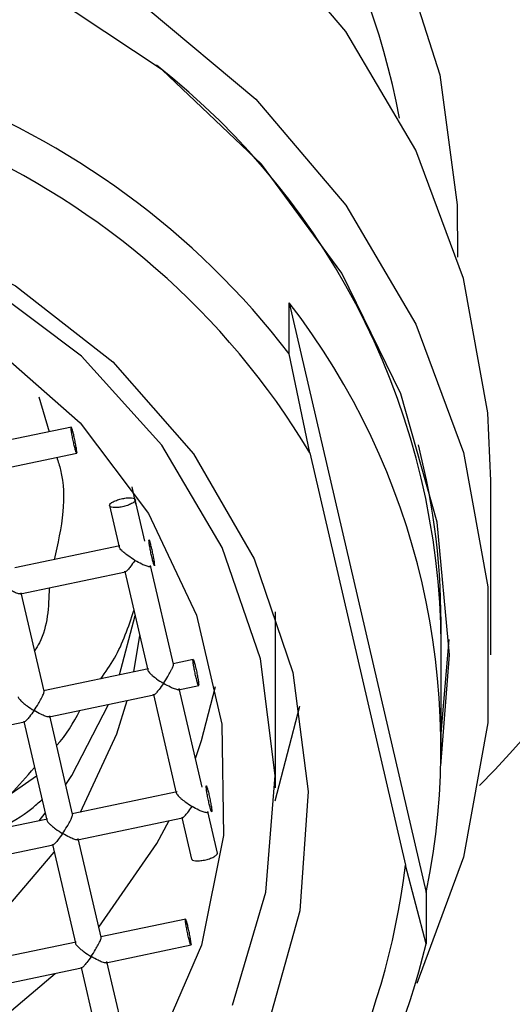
# Model space of a CAD drawing. Header units: millimetres. Extents: x 3953.184 to 3953.232, y 1838.635 to 1838.75.
# Tile 6 of 8: x 3953.21357 to 3953.221, y 1838.68096 to 1838.69583. Entities that reach past the tile are written whole.
import ezdxf

# ---------------------------------------------------------------- set-up
doc = ezdxf.new("R2010")
doc.units = ezdxf.units.MM
doc.layers.add('SANINDUSA', color=3, linetype='Continuous')

msp = doc.modelspace()

# ---------------------------------------------------------------- linework, layer by layer
at = {"layer": 'SANINDUSA'}
for p, q in [((3953.217634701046, 1838.690786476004), (3953.217634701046, 1838.691559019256)), ((3953.217634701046, 1838.691559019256), (3953.219701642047, 1838.682651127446)), ((3953.217945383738, 1838.689293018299), (3953.217634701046, 1838.690786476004)), ((3953.213860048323, 1838.690136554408), (3953.214015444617, 1838.689610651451)), ((3953.214350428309, 1838.68968095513), (3953.213067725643, 1838.689411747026)), ((3953.213150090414, 1838.689020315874), (3953.21443258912, 1838.689289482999)), ((3953.217945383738, 1838.689293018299), (3953.219390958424, 1838.683063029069)), ((3953.215321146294, 1838.688514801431), (3953.215268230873, 1838.68878094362)), ((3953.220676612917, 1838.686241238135), (3953.220676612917, 1838.688867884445)), ((3953.214924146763, 1838.688497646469), (3953.2150700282, 1838.687868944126)), ((3953.21545968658, 1838.687959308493), (3953.215313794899, 1838.688588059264)), ((3953.215081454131, 1838.687886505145), (3953.213498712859, 1838.687554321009)), ((3953.215890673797, 1838.686101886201), (3953.215545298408, 1838.687590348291)), ((3953.213581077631, 1838.687162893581), (3953.215163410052, 1838.68749498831)), ((3953.215155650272, 1838.687499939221), (3953.215501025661, 1838.686011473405)), ((3953.213937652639, 1838.685692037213), (3953.213592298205, 1838.687180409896)), ((3953.215075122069, 1838.685937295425), (3953.21530920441, 1838.686838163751)), ((3953.21742661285, 1838.684232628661), (3953.21742661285, 1838.686893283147)), ((3953.215293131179, 1838.685983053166), (3953.215380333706, 1838.686531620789)), ((3953.219926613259, 1838.685053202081), (3953.220049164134, 1838.686473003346)), ((3953.219926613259, 1838.684850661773), (3953.219926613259, 1838.686395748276)), ((3953.2161889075, 1838.686171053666), (3953.215882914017, 1838.686106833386)), ((3953.215512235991, 1838.686029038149), (3953.21392969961, 1838.685696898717)), ((3953.215965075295, 1838.685715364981), (3953.216271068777, 1838.68577958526)), ((3953.214012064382, 1838.685305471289), (3953.215594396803, 1838.685637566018)), ((3953.215586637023, 1838.685642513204), (3953.215932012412, 1838.684154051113)), ((3953.216321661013, 1838.684244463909), (3953.215976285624, 1838.685732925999)), ((3953.212059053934, 1838.684895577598), (3953.213641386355, 1838.685227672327)), ((3953.213633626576, 1838.685232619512), (3953.213979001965, 1838.683744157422)), ((3953.214368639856, 1838.683834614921), (3953.214023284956, 1838.685322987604)), ((3953.215943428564, 1838.684171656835), (3953.214360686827, 1838.683839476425)), ((3953.213861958, 1838.683734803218), (3953.213954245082, 1838.683850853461)), ((3953.216553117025, 1838.683246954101), (3953.21640727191, 1838.683875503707)), ((3953.213990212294, 1838.683761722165), (3953.212407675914, 1838.683429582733)), ((3953.214443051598, 1838.683448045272), (3953.216025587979, 1838.683780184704)), ((3953.216017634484, 1838.683785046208), (3953.216163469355, 1838.683156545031)), ((3953.214799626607, 1838.681977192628), (3953.214454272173, 1838.683465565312)), ((3953.212490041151, 1838.683038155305), (3953.214072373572, 1838.683370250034)), ((3953.214064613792, 1838.68337519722), (3953.214409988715, 1838.681886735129)), ((3953.219701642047, 1838.68187858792), (3953.219390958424, 1838.683063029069)), ((3953.219701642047, 1838.682651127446), (3953.219701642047, 1838.68187858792)), ((3953.216074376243, 1838.682251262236), (3953.214791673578, 1838.681982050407)), ((3953.214421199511, 1838.681904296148), (3953.21283866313, 1838.681572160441)), ((3953.214874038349, 1838.681590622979), (3953.216156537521, 1838.681859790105)), ((3953.215279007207, 1838.679911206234), (3953.214885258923, 1838.68160814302)), ((3953.212921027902, 1838.681180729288), (3953.214503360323, 1838.681512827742)), ((3953.214495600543, 1838.681517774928), (3953.214840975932, 1838.680029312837))]:
    msp.add_line(p, q, dxfattribs=at)
at = {"layer": 'SANINDUSA', "flags": 128}
for points in [[(3953.195681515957, 1838.692246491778), (3953.195686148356, 1838.693035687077), (3953.195944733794, 1838.695000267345), (3953.196549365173, 1838.696894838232), (3953.197482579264, 1838.698664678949), (3953.198717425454, 1838.700258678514), (3953.200218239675, 1838.701630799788), (3953.201941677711, 1838.702741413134), (3953.203837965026, 1838.703558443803), (3953.205852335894, 1838.704058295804), (3953.207926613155, 1838.704226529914), (3953.210000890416, 1838.704058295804), (3953.212015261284, 1838.703558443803), (3953.213911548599, 1838.702741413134), (3953.215634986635, 1838.701630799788), (3953.217135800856, 1838.700258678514), (3953.218370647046, 1838.698664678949), (3953.219303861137, 1838.696894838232), (3953.219908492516, 1838.695000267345), (3953.220167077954, 1838.693035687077), (3953.220171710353, 1838.692246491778)], [(3953.220676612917, 1838.688867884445), (3953.220630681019, 1838.689896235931), (3953.22026520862, 1838.691923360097), (3953.219544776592, 1838.693862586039), (3953.218490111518, 1838.695658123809), (3953.217131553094, 1838.697258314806), (3953.215508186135, 1838.698617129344), (3953.213666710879, 1838.699695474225), (3953.211660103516, 1838.700462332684), (3953.209546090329, 1838.7008956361), (3953.207385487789, 1838.700982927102), (3953.205240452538, 1838.700721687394), (3953.203172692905, 1838.700119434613), (3953.201241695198, 1838.699193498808), (3953.199503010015, 1838.697970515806), (3953.198006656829, 1838.696485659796), (3953.19679568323, 1838.694781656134), (3953.195904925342, 1838.692907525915), (3953.195360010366, 1838.69091718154), (3953.195176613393, 1838.688867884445)], [(3953.195176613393, 1838.686241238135), (3953.195360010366, 1838.688290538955), (3953.195904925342, 1838.69028088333), (3953.19679568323, 1838.692155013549), (3953.198006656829, 1838.693859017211), (3953.199503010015, 1838.695343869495), (3953.201241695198, 1838.696566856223), (3953.203172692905, 1838.697492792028), (3953.205240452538, 1838.69809504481), (3953.207385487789, 1838.698356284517), (3953.209546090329, 1838.698268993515), (3953.211660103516, 1838.697835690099), (3953.213666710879, 1838.697068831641), (3953.215508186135, 1838.695990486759), (3953.217131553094, 1838.694631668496), (3953.218490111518, 1838.693031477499), (3953.219544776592, 1838.691235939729), (3953.22026520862, 1838.689296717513), (3953.220630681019, 1838.687269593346), (3953.220630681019, 1838.685212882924), (3953.22026520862, 1838.683185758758), (3953.219560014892, 1838.681278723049)], [(3953.219922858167, 1838.684565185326), (3953.220051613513, 1838.686241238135), (3953.219867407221, 1838.688243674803), (3953.219320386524, 1838.690185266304), (3953.218427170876, 1838.692007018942), (3953.217214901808, 1838.693653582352), (3953.215720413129, 1838.695074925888), (3953.213989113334, 1838.696227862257), (3953.212073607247, 1838.697077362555), (3953.210032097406, 1838.697597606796), (3953.207926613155, 1838.697772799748), (3953.205821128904, 1838.697597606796), (3953.203779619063, 1838.697077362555), (3953.201864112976, 1838.696227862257), (3953.200132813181, 1838.695074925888), (3953.198638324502, 1838.693653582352), (3953.197426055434, 1838.692007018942), (3953.196532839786, 1838.690185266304), (3953.195985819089, 1838.688243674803), (3953.195801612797, 1838.686241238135), (3953.195801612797, 1838.686241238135)], [(3953.198918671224, 1838.688053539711), (3953.199903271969, 1838.689600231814), (3953.201177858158, 1838.69094175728), (3953.202696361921, 1838.692029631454), (3953.204403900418, 1838.692824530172), (3953.206238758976, 1838.693297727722), (3953.20813462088, 1838.69343211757), (3953.210022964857, 1838.693222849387), (3953.211835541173, 1838.692677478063), (3953.213506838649, 1838.69181572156), (3953.214976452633, 1838.690668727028), (3953.21619126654, 1838.68927794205), (3953.217107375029, 1838.687693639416), (3953.217691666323, 1838.685973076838)], [(3953.216777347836, 1838.680949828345), (3953.217280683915, 1838.682655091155), (3953.217424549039, 1838.684420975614), (3953.217203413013, 1838.686179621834), (3953.216625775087, 1838.687863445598), (3953.215713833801, 1838.689407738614), (3953.214502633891, 1838.690753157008), (3953.213038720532, 1838.691847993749), (3953.21137835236, 1838.692650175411), (3953.209585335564, 1838.693128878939), (3953.207728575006, 1838.693265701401), (3953.205879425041, 1838.693055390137), (3953.204108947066, 1838.692506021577), (3953.202485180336, 1838.691638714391), (3953.201070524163, 1838.690486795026), (3953.199919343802, 1838.689094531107), (3953.199075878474, 1838.687515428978)], [(3953.199836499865, 1838.687403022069), (3953.200673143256, 1838.688886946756), (3953.201806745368, 1838.690180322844), (3953.203190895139, 1838.691230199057), (3953.204768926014, 1838.691993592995), (3953.206476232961, 1838.692439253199), (3953.208242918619, 1838.692548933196), (3953.209996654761, 1838.692318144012), (3953.211665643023, 1838.691756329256), (3953.213181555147, 1838.690886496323), (3953.214482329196, 1838.689744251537), (3953.215514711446, 1838.688376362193), (3953.216236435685, 1838.686838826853), (3953.216617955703, 1838.685194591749), (3953.216643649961, 1838.683510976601), (3953.21631246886, 1838.681856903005), (3953.215637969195, 1838.680300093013)], [(3953.217691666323, 1838.685973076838), (3953.217923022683, 1838.684178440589), (3953.217793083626, 1838.682374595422), (3953.217306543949, 1838.680626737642), (3953.216480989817, 1838.678998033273), (3953.215346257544, 1838.677547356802), (3953.21394336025, 1838.676327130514), (3953.212323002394, 1838.675381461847), (3953.210543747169, 1838.674744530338), (3953.208669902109, 1838.674439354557), (3953.206769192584, 1838.674476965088), (3953.204910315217, 1838.674855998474), (3953.203160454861, 1838.675562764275), (3953.201582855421, 1838.676571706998), (3953.200234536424, 1838.677846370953), (3953.199164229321, 1838.67934068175)], [(3953.216221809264, 1838.684674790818), (3953.21631246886, 1838.684947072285), (3953.216521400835, 1838.685762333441)], [(3953.214264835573, 1838.684281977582), (3953.21435511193, 1838.684421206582), (3953.214910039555, 1838.685493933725)], [(3953.214487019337, 1838.683865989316), (3953.215035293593, 1838.685048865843), (3953.215192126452, 1838.685553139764)], [(3953.21742440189, 1838.684037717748), (3953.217793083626, 1838.685464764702), (3953.217793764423, 1838.685468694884)], [(3953.213824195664, 1838.684411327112), (3953.21320453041, 1838.683982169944), (3953.21239340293, 1838.683520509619)], [(3953.214764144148, 1838.68213011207), (3953.215637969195, 1838.683390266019), (3953.215822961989, 1838.683737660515)], [(3953.212774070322, 1838.68187994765), (3953.213374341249, 1838.682420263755), (3953.214091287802, 1838.683260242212)], [(3953.213072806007, 1838.680592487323), (3953.213382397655, 1838.680816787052), (3953.214103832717, 1838.681428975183)]]:
    msp.add_lwpolyline(points, dxfattribs=at)
at = {"layer": 'SANINDUSA'}
for centre, radius, start, end in [((3953.207926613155, 1838.692188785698), 0.01157671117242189, 10.7508503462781, 169.2491496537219), ((3953.207973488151, 1838.683384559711), 0.01217076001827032, 37.45744864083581, 166.2486663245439), ((3953.208733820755, 1838.686330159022), 0.01119298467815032, 0.3357468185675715, 51.95870434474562), ((3953.207981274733, 1838.683334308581), 0.0116098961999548, 30.88015445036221, 172.8259615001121), ((3953.208939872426, 1838.684847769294), 0.01098366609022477, 348.4635274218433, 37.66336011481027), ((3953.209047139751, 1838.686703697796), 0.01087945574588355, 359.1918774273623, 14.43256498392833), ((3953.207871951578, 1838.684512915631), 0.0116098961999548, 210.8801544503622, 352.8259615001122), ((3953.207879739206, 1838.68477167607), 0.01217075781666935, 217.457427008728, 346.2486879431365)]:
    msp.add_arc(centre, radius, start, end, dxfattribs=at)
msp.add_ellipse((3953.210426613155, 1838.693678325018), major_axis=(0.01399999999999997, 0), ratio=0.9687079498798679, start_param=5.51617016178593, end_param=6.283185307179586, dxfattribs=at)
for points, knots in [([(3953.214431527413, 1838.689298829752), (3953.214430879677, 1838.689309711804), (3953.214429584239, 1838.689331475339), (3953.214419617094, 1838.689395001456), (3953.214405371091, 1838.689470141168), (3953.214388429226, 1838.689547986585), (3953.214371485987, 1838.68961617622), (3953.214357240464, 1838.68966382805), (3953.214347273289, 1838.689686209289), (3953.214345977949, 1838.689675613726), (3953.214345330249, 1838.689670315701)], [0, 0, 0, 0, 0.1250000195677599, 0.249993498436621, 0.374995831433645, 0.4999998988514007, 0.6249952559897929, 0.7499968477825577, 0.8749926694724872, 1, 1, 1, 1]), ([(3953.214431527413, 1838.689298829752), (3953.214430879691, 1838.689293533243), (3953.214429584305, 1838.689282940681), (3953.214419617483, 1838.689305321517), (3953.214405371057, 1838.689352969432), (3953.214388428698, 1838.689421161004), (3953.214371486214, 1838.689499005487), (3953.21435724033, 1838.689574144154), (3953.214347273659, 1838.689637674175), (3953.21434597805, 1838.68965943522), (3953.214345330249, 1838.689670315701)], [0, 0, 0, 0, 0.1250070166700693, 0.2500032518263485, 0.375001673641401, 0.5000026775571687, 0.6250012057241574, 0.7500039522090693, 0.875002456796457, 1, 1, 1, 1]), ([(3953.214129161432, 1838.689225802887), (3953.214149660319, 1838.689162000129), (3953.214234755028, 1838.688897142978), (3953.21424458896, 1838.688363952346), (3953.214144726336, 1838.687918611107), (3953.21409090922, 1838.687678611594)], [0, 0, 0, 0, 0.1276449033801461, 0.5298778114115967, 1, 1, 1, 1]), ([(3953.214924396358, 1838.688498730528), (3953.214927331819, 1838.688507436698), (3953.214933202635, 1838.688524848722), (3953.214978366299, 1838.688554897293), (3953.21504292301, 1838.68858219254), (3953.21511969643, 1838.688603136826), (3953.215196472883, 1838.688614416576), (3953.215261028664, 1838.688614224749), (3953.215306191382, 1838.688603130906), (3953.215312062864, 1838.688588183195), (3953.215314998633, 1838.688580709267)], [0, 0, 0, 0, 0.1250036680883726, 0.2500028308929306, 0.3750011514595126, 0.500001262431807, 0.6249984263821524, 0.7499980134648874, 0.8749977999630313, 1, 1, 1, 1]), ([(3953.215314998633, 1838.688580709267), (3953.215312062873, 1838.688572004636), (3953.215306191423, 1838.688554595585), (3953.215261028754, 1838.68852454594), (3953.215196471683, 1838.688497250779), (3953.215119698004, 1838.688476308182), (3953.215042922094, 1838.688465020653), (3953.214978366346, 1838.688465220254), (3953.214933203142, 1838.688476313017), (3953.214927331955, 1838.688491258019), (3953.214924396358, 1838.688498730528)], [0, 0, 0, 0, 0.1250021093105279, 0.2500012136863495, 0.3750004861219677, 0.50000022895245, 0.6249992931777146, 0.7499986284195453, 0.8749991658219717, 1, 1, 1, 1]), ([(3953.215307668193, 1838.687667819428), (3953.215272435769, 1838.687690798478), (3953.215213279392, 1838.687729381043), (3953.215146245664, 1838.687780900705), (3953.215108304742, 1838.687816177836), (3953.215086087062, 1838.687840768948), (3953.215071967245, 1838.687860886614), (3953.215070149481, 1838.687869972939), (3953.215069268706, 1838.6878743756)], [0, 0, 0, 0, 0.3296982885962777, 0.5535740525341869, 0.680165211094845, 0.7951243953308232, 0.9007301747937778, 1, 1, 1, 1]), ([(3953.215605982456, 1838.687597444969), (3953.215605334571, 1838.687608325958), (3953.215604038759, 1838.687630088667), (3953.21559407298, 1838.687693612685), (3953.215579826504, 1838.687768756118), (3953.215562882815, 1838.687846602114), (3953.215545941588, 1838.687914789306), (3953.215531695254, 1838.687962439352), (3953.215521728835, 1838.687984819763), (3953.215520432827, 1838.687974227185), (3953.215519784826, 1838.687968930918)], [0, 0, 0, 0, 0.1249979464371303, 0.2500042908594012, 0.3750041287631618, 0.5000019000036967, 0.6250090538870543, 0.7500077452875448, 0.8750043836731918, 1, 1, 1, 1]), ([(3953.215605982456, 1838.687597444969), (3953.215605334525, 1838.687592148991), (3953.215604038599, 1838.687581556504), (3953.215594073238, 1838.68760393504), (3953.215579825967, 1838.687651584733), (3953.215562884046, 1838.687719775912), (3953.215545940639, 1838.687797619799), (3953.215531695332, 1838.687872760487), (3953.215521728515, 1838.687936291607), (3953.215520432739, 1838.687958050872), (3953.215519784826, 1838.687968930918)], [0, 0, 0, 0, 0.1249944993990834, 0.2500014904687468, 0.3749992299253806, 0.4999995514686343, 0.6249962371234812, 0.7499948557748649, 0.8749926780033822, 1, 1, 1, 1]), ([(3953.215307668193, 1838.687667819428), (3953.215284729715, 1838.687635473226), (3953.215246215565, 1838.687581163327), (3953.21520480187, 1838.687529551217), (3953.215180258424, 1838.68750539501), (3953.215165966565, 1838.687495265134), (3953.215157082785, 1838.687493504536), (3953.215155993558, 1838.687499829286), (3953.21515546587, 1838.687502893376)], [0, 0, 0, 0, 0.3296935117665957, 0.5535617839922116, 0.6801568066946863, 0.7951049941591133, 0.900736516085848, 1, 1, 1, 1]), ([(3953.215546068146, 1838.687584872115), (3953.215545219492, 1838.687581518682), (3953.215543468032, 1838.687574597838), (3953.215529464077, 1838.687571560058), (3953.215507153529, 1838.68757400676), (3953.215468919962, 1838.687584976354), (3953.215403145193, 1838.687614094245), (3953.215343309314, 1838.687647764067), (3953.215307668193, 1838.687667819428)], [0, 0, 0, 0, 0.09926652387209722, 0.2048670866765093, 0.3198314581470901, 0.4464339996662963, 0.6702695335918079, 1, 1, 1, 1]), ([(3953.213593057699, 1838.687174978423), (3953.213592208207, 1838.687171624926), (3953.213590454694, 1838.687164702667), (3953.213576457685, 1838.687161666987), (3953.21355413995, 1838.687164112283), (3953.213515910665, 1838.687175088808), (3953.213450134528, 1838.687204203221), (3953.213390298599, 1838.687237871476), (3953.213354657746, 1838.687257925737)], [0, 0, 0, 0, 0.09924978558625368, 0.2048705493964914, 0.3198203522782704, 0.4464272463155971, 0.6702682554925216, 1, 1, 1, 1]), ([(3953.214014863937, 1838.687253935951), (3953.214005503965, 1838.686963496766), (3953.213994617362, 1838.686625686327), (3953.213820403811, 1838.686342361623), (3953.213795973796, 1838.686302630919)], [0, 0, 0, 0, 0.8597697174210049, 1, 1, 1, 1]), ([(3953.214791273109, 1838.685877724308), (3953.21486441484, 1838.68598081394), (3953.21508770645, 1838.686295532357), (3953.2152100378, 1838.686663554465), (3953.215292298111, 1838.686911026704)], [0, 0, 0, 0, 0.3275614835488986, 1, 1, 1, 1]), ([(3953.21573865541, 1838.685810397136), (3953.215761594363, 1838.685845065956), (3953.215800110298, 1838.68590327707), (3953.215841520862, 1838.685979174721), (3953.2158660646, 1838.686027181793), (3953.215880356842, 1838.686059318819), (3953.215889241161, 1838.686084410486), (3953.215890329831, 1838.686094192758), (3953.215890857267, 1838.686098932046)], [0, 0, 0, 0, 0.3296936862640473, 0.553576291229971, 0.6801730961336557, 0.7951152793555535, 0.9007380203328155, 0.9999999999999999, 0.9999999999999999, 0.9999999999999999, 0.9999999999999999]), ([(3953.21618380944, 1838.686160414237), (3953.216184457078, 1838.686165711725), (3953.216185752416, 1838.686176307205), (3953.216195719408, 1838.686153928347), (3953.216209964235, 1838.686106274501), (3953.216226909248, 1838.686038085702), (3953.216243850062, 1838.685960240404), (3953.216258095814, 1838.685885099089), (3953.216268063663, 1838.685821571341), (3953.216269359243, 1838.685799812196), (3953.216270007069, 1838.685788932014)], [0, 0, 0, 0, 0.1249951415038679, 0.2500021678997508, 0.3750033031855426, 0.4999986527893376, 0.6250009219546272, 0.7499994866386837, 0.8749927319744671, 1, 1, 1, 1]), ([(3953.216270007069, 1838.685788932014), (3953.216269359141, 1838.685783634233), (3953.216268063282, 1838.685773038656), (3953.216258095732, 1838.68579541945), (3953.216243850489, 1838.68584307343), (3953.216226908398, 1838.685911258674), (3953.216209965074, 1838.685989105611), (3953.216195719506, 1838.686064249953), (3953.216185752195, 1838.686127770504), (3953.216184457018, 1838.686149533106), (3953.21618380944, 1838.686160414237)], [0, 0, 0, 0, 0.1249962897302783, 0.2499929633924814, 0.3749951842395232, 0.4999970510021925, 0.6250007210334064, 0.7500003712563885, 0.8750021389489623, 1, 1, 1, 1]), ([(3953.215500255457, 1838.686016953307), (3953.215501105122, 1838.686012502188), (3953.215502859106, 1838.686003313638), (3953.215516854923, 1838.685983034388), (3953.21553917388, 1838.685958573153), (3953.215577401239, 1838.685923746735), (3953.215643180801, 1838.685870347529), (3953.215703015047, 1838.685832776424), (3953.21573865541, 1838.685810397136)], [0, 0, 0, 0, 0.09924054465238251, 0.2048645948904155, 0.3198131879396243, 0.4464229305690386, 0.6702609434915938, 1, 1, 1, 1]), ([(3953.21573865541, 1838.685810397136), (3953.215715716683, 1838.685778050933), (3953.215677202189, 1838.685723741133), (3953.215635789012, 1838.6856721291), (3953.215611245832, 1838.685647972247), (3953.215596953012, 1838.685637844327), (3953.215588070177, 1838.685636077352), (3953.215586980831, 1838.685642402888), (3953.215586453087, 1838.685645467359)], [0, 0, 0, 0, 0.3296940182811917, 0.5535616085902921, 0.6801565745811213, 0.7951051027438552, 0.9007365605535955, 1, 1, 1, 1]), ([(3953.215977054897, 1838.685727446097), (3953.215976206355, 1838.685724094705), (3953.215974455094, 1838.685717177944), (3953.215960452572, 1838.685714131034), (3953.215938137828, 1838.685716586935), (3953.215899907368, 1838.685727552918), (3953.215834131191, 1838.685756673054), (3953.215774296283, 1838.685790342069), (3953.21573865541, 1838.685810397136)], [0, 0, 0, 0, 0.0992653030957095, 0.2048684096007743, 0.3198178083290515, 0.446421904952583, 0.6702592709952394, 1, 1, 1, 1]), ([(3953.213785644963, 1838.685400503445), (3953.213808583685, 1838.685435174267), (3953.213847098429, 1838.685493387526), (3953.21388850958, 1838.685569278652), (3953.213913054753, 1838.685617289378), (3953.213927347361, 1838.685649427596), (3953.213936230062, 1838.68567451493), (3953.213937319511, 1838.685684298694), (3953.213937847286, 1838.685689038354)], [0, 0, 0, 0, 0.3296997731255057, 0.5535749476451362, 0.6801617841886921, 0.7951025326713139, 0.9007391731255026, 0.9999999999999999, 0.9999999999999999, 0.9999999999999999, 0.9999999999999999]), ([(3953.21354724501, 1838.685607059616), (3953.213548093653, 1838.685602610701), (3953.213549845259, 1838.685593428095), (3953.213563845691, 1838.68557313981), (3953.213586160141, 1838.685548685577), (3953.213624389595, 1838.685513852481), (3953.213690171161, 1838.685460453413), (3953.213750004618, 1838.685422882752), (3953.213785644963, 1838.685400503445)], [0, 0, 0, 0, 0.09925302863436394, 0.2048592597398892, 0.3198192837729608, 0.446436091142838, 0.6702646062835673, 1, 1, 1, 1]), ([(3953.213785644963, 1838.685400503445), (3953.213762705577, 1838.685368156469), (3953.213724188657, 1838.685313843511), (3953.213682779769, 1838.685262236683), (3953.213658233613, 1838.6852380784), (3953.213643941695, 1838.685227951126), (3953.213635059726, 1838.685226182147), (3953.213633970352, 1838.685232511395), (3953.21363344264, 1838.685235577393)], [0, 0, 0, 0, 0.3296897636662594, 0.5535734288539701, 0.680170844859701, 0.7951203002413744, 0.9007527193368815, 1, 1, 1, 1]), ([(3953.21402404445, 1838.685317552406), (3953.214023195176, 1838.685314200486), (3953.214021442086, 1838.685307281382), (3953.21400744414, 1838.68530424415), (3953.213985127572, 1838.685306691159), (3953.213946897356, 1838.685317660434), (3953.213881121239, 1838.685346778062), (3953.213821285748, 1838.685380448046), (3953.213785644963, 1838.685400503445)], [0, 0, 0, 0, 0.09924734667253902, 0.2048685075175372, 0.3198176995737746, 0.44642282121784, 0.6702638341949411, 1, 1, 1, 1]), ([(3953.214127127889, 1838.684875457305), (3953.214127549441, 1838.684875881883), (3953.214276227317, 1838.685025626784), (3953.214376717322, 1838.685214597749), (3953.214476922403, 1838.685403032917)], [0, 0, 0, 0, 0.002835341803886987, 1, 1, 1, 1]), ([(3953.212582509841, 1838.683466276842), (3953.212734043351, 1838.683561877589), (3953.213194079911, 1838.68385210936), (3953.213553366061, 1838.684263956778), (3953.213794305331, 1838.684540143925)], [0, 0, 0, 0, 0.3293944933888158, 1, 1, 1, 1]), ([(3953.215931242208, 1838.684159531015), (3953.215932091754, 1838.684155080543), (3953.215933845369, 1838.684145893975), (3953.215947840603, 1838.684125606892), (3953.215970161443, 1838.684101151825), (3953.216008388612, 1838.684066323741), (3953.216074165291, 1838.684012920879), (3953.216134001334, 1838.683975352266), (3953.216169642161, 1838.683952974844)], [0, 0, 0, 0, 0.09925675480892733, 0.2048836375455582, 0.3198247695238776, 0.4464322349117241, 0.6702721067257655, 1, 1, 1, 1]), ([(3953.216381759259, 1838.684254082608), (3953.216382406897, 1838.684259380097), (3953.216383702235, 1838.684269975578), (3953.216393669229, 1838.684247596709), (3953.216407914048, 1838.68419994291), (3953.216424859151, 1838.684131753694), (3953.216441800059, 1838.684053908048), (3953.216456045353, 1838.683978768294), (3953.216466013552, 1838.683915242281), (3953.216467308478, 1838.68389347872), (3953.216467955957, 1838.68388259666)], [0, 0, 0, 0, 0.1249955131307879, 0.2500029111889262, 0.3750044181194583, 0.5000001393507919, 0.625004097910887, 0.75000634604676, 0.874999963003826, 1, 1, 1, 1]), ([(3953.216467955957, 1838.68388259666), (3953.216467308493, 1838.683877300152), (3953.216466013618, 1838.683866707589), (3953.21645604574, 1838.683889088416), (3953.216441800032, 1838.683936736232), (3953.216424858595, 1838.684004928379), (3953.216407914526, 1838.684082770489), (3953.216393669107, 1838.684157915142), (3953.216383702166, 1838.684221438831), (3953.21638240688, 1838.684243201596), (3953.216381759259, 1838.684254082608)], [0, 0, 0, 0, 0.1250064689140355, 0.2500022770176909, 0.3750000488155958, 0.5000003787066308, 0.6249987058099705, 0.7499974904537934, 0.8750030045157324, 1, 1, 1, 1]), ([(3953.213261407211, 1838.683608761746), (3953.213431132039, 1838.683705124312), (3953.213661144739, 1838.683835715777), (3953.21385559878, 1838.684010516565), (3953.213906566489, 1838.684056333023)], [0, 0, 0, 0, 0.7378932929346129, 0.9999999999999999, 0.9999999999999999, 0.9999999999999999, 0.9999999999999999]), ([(3953.216017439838, 1838.683788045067), (3953.216018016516, 1838.68378495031), (3953.216019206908, 1838.683778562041), (3953.216028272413, 1838.683780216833), (3953.216042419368, 1838.683790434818), (3953.216066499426, 1838.683814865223), (3953.216109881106, 1838.683865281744), (3953.216147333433, 1838.683920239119), (3953.216169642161, 1838.683952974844)], [0, 0, 0, 0, 0.0992461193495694, 0.2048661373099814, 0.3198142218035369, 0.4464234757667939, 0.6702584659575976, 1, 1, 1, 1]), ([(3953.216408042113, 1838.683870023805), (3953.216407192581, 1838.683866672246), (3953.216405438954, 1838.683859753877), (3953.216391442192, 1838.683856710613), (3953.216369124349, 1838.683859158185), (3953.216330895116, 1838.683870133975), (3953.216265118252, 1838.68389924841), (3953.216205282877, 1838.683932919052), (3953.216169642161, 1838.683952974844)], [0, 0, 0, 0, 0.09924718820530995, 0.2048684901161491, 0.3198179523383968, 0.4464244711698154, 0.6702648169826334, 1, 1, 1, 1]), ([(3953.213978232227, 1838.683749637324), (3953.213979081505, 1838.683745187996), (3953.213980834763, 1838.683736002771), (3953.213994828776, 1838.683715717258), (3953.214017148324, 1838.683691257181), (3953.214055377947, 1838.683656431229), (3953.21412115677, 1838.683603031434), (3953.214180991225, 1838.683565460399), (3953.214216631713, 1838.683543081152)], [0, 0, 0, 0, 0.09923614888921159, 0.2048638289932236, 0.3198120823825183, 0.4464245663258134, 0.6702619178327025, 0.9999999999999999, 0.9999999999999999, 0.9999999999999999, 0.9999999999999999]), ([(3953.214216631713, 1838.683543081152), (3953.214239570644, 1838.683577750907), (3953.214278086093, 1838.683635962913), (3953.214319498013, 1838.683711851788), (3953.214344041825, 1838.683759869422), (3953.214358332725, 1838.683792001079), (3953.214367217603, 1838.683817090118), (3953.214368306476, 1838.68382687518), (3953.214368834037, 1838.683831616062)], [0, 0, 0, 0, 0.3296938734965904, 0.5535701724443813, 0.680165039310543, 0.7951187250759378, 0.9007346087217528, 0.9999999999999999, 0.9999999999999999, 0.9999999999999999, 0.9999999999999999]), ([(3953.214216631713, 1838.683543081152), (3953.214193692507, 1838.683510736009), (3953.21415517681, 1838.683456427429), (3953.214113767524, 1838.683404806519), (3953.214089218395, 1838.683380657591), (3953.214074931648, 1838.683370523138), (3953.214066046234, 1838.683368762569), (3953.214064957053, 1838.683375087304), (3953.21406442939, 1838.683378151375)], [0, 0, 0, 0, 0.3296993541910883, 0.5535762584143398, 0.6801703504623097, 0.7951405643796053, 0.9007540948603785, 1, 1, 1, 1]), ([(3953.214455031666, 1838.683460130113), (3953.214454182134, 1838.683456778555), (3953.214452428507, 1838.683449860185), (3953.214438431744, 1838.683446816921), (3953.214416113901, 1838.683449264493), (3953.214377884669, 1838.683460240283), (3953.214312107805, 1838.683489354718), (3953.21425227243, 1838.683523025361), (3953.214216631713, 1838.683543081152)], [0, 0, 0, 0, 0.09924718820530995, 0.2048684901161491, 0.3198179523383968, 0.4464244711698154, 0.6702648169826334, 1, 1, 1, 1]), ([(3953.216162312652, 1838.683163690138), (3953.216165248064, 1838.683156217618), (3953.216171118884, 1838.683141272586), (3953.216216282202, 1838.683130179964), (3953.21628083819, 1838.683129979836), (3953.216357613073, 1838.683141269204), (3953.216434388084, 1838.683162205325), (3953.216498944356, 1838.683189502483), (3953.216544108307, 1838.683219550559), (3953.216549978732, 1838.683236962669), (3953.216552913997, 1838.683245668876)], [0, 0, 0, 0, 0.1250006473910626, 0.2500011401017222, 0.3750010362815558, 0.4999986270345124, 0.6249974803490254, 0.749996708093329, 0.8749961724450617, 1, 1, 1, 1]), ([(3953.216155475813, 1838.681869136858), (3953.216154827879, 1838.681880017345), (3953.216153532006, 1838.681901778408), (3953.216143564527, 1838.681965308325), (3953.216129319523, 1838.682040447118), (3953.21611237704, 1838.68211829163), (3953.21609543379, 1838.682186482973), (3953.216081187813, 1838.682234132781), (3953.216071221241, 1838.682256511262), (3953.216069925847, 1838.682245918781), (3953.216069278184, 1838.682240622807)], [0, 0, 0, 0, 0.124997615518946, 0.2499962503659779, 0.3749989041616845, 0.4999974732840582, 0.6249986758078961, 0.7499970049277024, 0.875004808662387, 1, 1, 1, 1]), ([(3953.216155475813, 1838.681869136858), (3953.216154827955, 1838.681863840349), (3953.216153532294, 1838.681853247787), (3953.216143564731, 1838.681875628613), (3953.216129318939, 1838.681923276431), (3953.216112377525, 1838.681991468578), (3953.21609543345, 1838.682069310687), (3953.216081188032, 1838.68214445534), (3953.216071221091, 1838.682207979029), (3953.216069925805, 1838.682229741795), (3953.216069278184, 1838.682240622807)], [0, 0, 0, 0, 0.1250065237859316, 0.2500023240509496, 0.375000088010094, 0.5000004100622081, 0.6249987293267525, 0.7499975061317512, 0.8750030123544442, 1, 1, 1, 1]), ([(3953.21464761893, 1838.68168565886), (3953.214670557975, 1838.681720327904), (3953.214709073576, 1838.681778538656), (3953.214750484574, 1838.68185443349), (3953.214775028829, 1838.681902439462), (3953.21478931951, 1838.681934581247), (3953.214798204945, 1838.681959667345), (3953.214799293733, 1838.681969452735), (3953.214799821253, 1838.68197419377)], [0, 0, 0, 0, 0.3296953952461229, 0.5535721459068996, 0.6801685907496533, 0.7951175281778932, 0.9007341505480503, 1, 1, 1, 1]), ([(3953.214409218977, 1838.681892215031), (3953.214410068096, 1838.681887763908), (3953.214411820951, 1838.681878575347), (3953.21442581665, 1838.681858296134), (3953.214448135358, 1838.681833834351), (3953.214486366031, 1838.681799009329), (3953.214552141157, 1838.681745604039), (3953.214611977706, 1838.681708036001), (3953.21464761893, 1838.68168565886)], [0, 0, 0, 0, 0.09923984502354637, 0.2048631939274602, 0.3198114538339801, 0.446423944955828, 0.6702662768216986, 1, 1, 1, 1]), ([(3953.21464761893, 1838.68168565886), (3953.214624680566, 1838.681653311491), (3953.214586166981, 1838.681599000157), (3953.214544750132, 1838.681547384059), (3953.214520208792, 1838.681523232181), (3953.21450591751, 1838.681513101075), (3953.214497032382, 1838.68151134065), (3953.214495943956, 1838.681517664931), (3953.214495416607, 1838.681520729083)], [0, 0, 0, 0, 0.3296997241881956, 0.5535668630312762, 0.6801783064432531, 0.7951255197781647, 0.9007371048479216, 0.9999999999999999, 0.9999999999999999, 0.9999999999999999, 0.9999999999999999]), ([(3953.214886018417, 1838.681602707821), (3953.214885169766, 1838.681599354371), (3953.214883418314, 1838.681592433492), (3953.214869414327, 1838.681589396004), (3953.214847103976, 1838.681591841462), (3953.214808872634, 1838.681602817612), (3953.214743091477, 1838.681631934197), (3953.214683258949, 1838.681665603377), (3953.21464761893, 1838.68168565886)], [0, 0, 0, 0, 0.09926692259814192, 0.2048679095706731, 0.3198321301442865, 0.4464369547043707, 0.6702630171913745, 1, 1, 1, 1])]:
    msp.add_open_spline(points, degree=3, knots=knots, dxfattribs=at)

doc.saveas('drawing.dxf')
